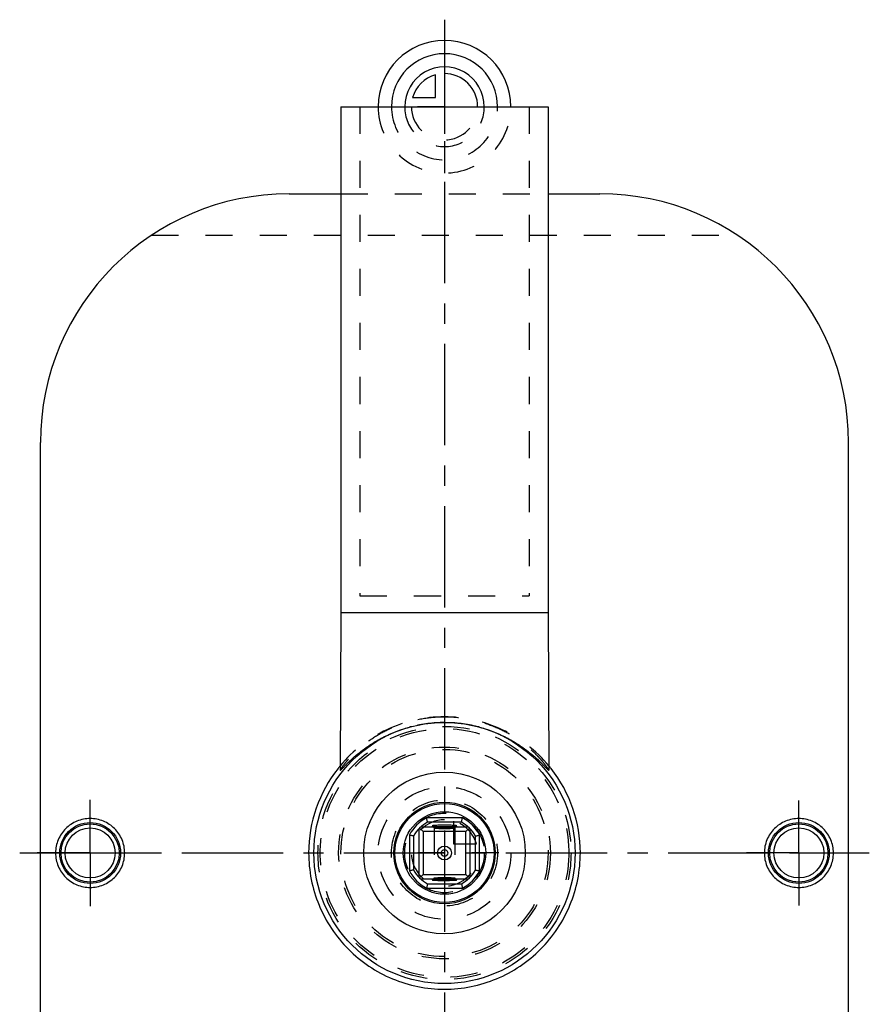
# Model space of a CAD drawing. Header units: millimetres. Extents: x 398 to 602, y 318 to 682.
# Tile 2 of 2: x 398 to 602, y 445 to 682. Entities that reach past the tile are written whole.
import ezdxf

# ---------------------------------------------------------------- set-up
doc = ezdxf.new("R2010")
doc.units = ezdxf.units.MM
doc.header["$LTSCALE"] = 65.185185
doc.linetypes.add('CENTER', pattern=[0.6, 0.375, -0.075, 0.075, -0.075])
doc.linetypes.add('HIDDEN', pattern=[0.2, 0.1, -0.1])
for name, color, linetype in [('BEZUGSACHSEN', 7, 'CONTINUOUS'), ('FLAECHEN', 7, 'CONTINUOUS'), ('KONST.EL_MIT_GEO', 7, 'CONTINUOUS'), ('KONSTRUKTIONSELEMENTE', 7, 'CONTINUOUS'), ('KURVEN', 7, 'CONTINUOUS'), ('L1', 7, 'CONTINUOUS')]:
    doc.layers.add(name, color=color, linetype=linetype)

msp = doc.modelspace()

# ---------------------------------------------------------------- linework, layer by layer
at = {"layer": 'BEZUGSACHSEN', "color": 7, "linetype": 'Continuous'}
for p, q in [((475, 661.5), (475, 539.5)), ((475, 661.5), (525, 661.5)), ((525, 661.5), (525, 539.5)), ((475, 539.5), (474.81, 501.47)), ((475, 539.5), (525, 539.5)), ((525, 539.5), (525.19, 501.44))]:
    msp.add_line(p, q, dxfattribs=at)
at = {"layer": 'BEZUGSACHSEN', "color": 2, "linetype": 'CENTER'}
for p, q in [((414.5, 481.5), (414.5, 494.3)), ((585.5, 481.5), (585.5, 494.16)), ((414.5, 481.5), (401.7, 481.5)), ((414.5, 481.5), (414.5, 468.7)), ((414.5, 481.5), (427.3, 481.5)), ((585.5, 481.5), (572.84, 481.5)), ((585.5, 481.5), (598.16, 481.5)), ((585.5, 481.5), (585.5, 468.84))]:
    msp.add_line(p, q, dxfattribs=at)
at = {"layer": 'FLAECHEN', "color": 8, "linetype": 'HIDDEN'}
for p, q in [((479.6, 661.5), (479.6, 543.5)), ((520.4, 661.5), (520.4, 543.5)), ((479.6, 543.5), (520.4, 543.5))]:
    msp.add_line(p, q, dxfattribs=at)
at = {"layer": 'KONST.EL_MIT_GEO', "color": 7, "linetype": 'Continuous'}
for p, q in [((504.34, 489.95), (495.66, 489.95)), ((493.8, 487.31), (493.8, 475.68)), ((494.85, 486.65), (493.99, 487.51)), ((505.82, 487.7), (494.18, 487.7)), ((504.09, 488.95), (495.91, 488.95)), ((497, 488.05), (497, 488.04)), ((503, 488.04), (503, 488.05)), ((505.15, 486.65), (506.01, 487.51)), ((506.2, 475.68), (506.2, 487.31)), ((491.55, 485.84), (491.55, 477.16)), ((492.55, 485.59), (492.55, 477.41)), ((505.15, 486.65), (494.85, 486.65)), ((494.85, 486.65), (494.85, 476.35)), ((505.15, 476.35), (505.15, 486.65)), ((507.45, 477.41), (507.45, 485.59)), ((508.45, 477.16), (508.45, 485.84)), ((494.85, 476.35), (493.99, 475.49)), ((494.18, 475.3), (505.81, 475.3)), ((494.85, 476.35), (505.15, 476.35)), ((505.15, 476.35), (506.01, 475.49)), ((495.66, 473.05), (504.34, 473.05)), ((495.91, 474.05), (504.09, 474.05)), ((497, 474.95), (497, 474.96)), ((503, 474.96), (503, 474.95))]:
    msp.add_line(p, q, dxfattribs=at)
at = {"layer": 'KONST.EL_MIT_GEO', "color": 8, "linetype": 'HIDDEN'}
for p, q in [((497, 488.04), (497.5, 487.54)), ((497.5, 487.55), (497.5, 475.45)), ((497.5, 487.55), (497.5, 487.54)), ((502.5, 487.54), (503, 488.04)), ((502.5, 487.55), (502.5, 475.45)), ((502.5, 487.54), (502.5, 487.55)), ((497.5, 475.46), (497, 474.96)), ((497.5, 475.45), (497.5, 475.46)), ((503, 474.96), (502.5, 475.46)), ((502.5, 475.46), (502.5, 475.45))]:
    msp.add_line(p, q, dxfattribs=at)
at = {"layer": 'KONST.EL_MIT_GEO', "color": 7, "linetype": 'Continuous'}
for radius in [31.5, 19.5, 12.24, 11.95, 9.95, 1.68, 0.8]:
    msp.add_circle((500, 481.5), radius, dxfattribs=at)
at = {"layer": 'KONST.EL_MIT_GEO', "color": 8, "linetype": 'HIDDEN'}
msp.add_circle((500, 481.5), 25, dxfattribs=at)
at = {"layer": 'KONST.EL_MIT_GEO', "color": 7, "linetype": 'Continuous'}
for centre, radius, start, end in [((500, 481.5), 9.5, 117.1896, 152.8112), ((500, 481.5), 9.5, 27.1888, 62.8102), ((500, 481.5), 8.5, 118.7636, 151.2364), ((500, 545.22), 57.32, 268.8824, 271.1176), ((500, 481.5), 8.5, 28.7636, 61.2364), ((500, 481.5), 8.5, 208.7636, 241.2364), ((500, 481.5), 8.5, 298.7636, 331.2364), ((500, 481.5), 9.5, 207.1901, 242.8094), ((500, 417.78), 57.32, 88.8824, 91.1176), ((500, 481.5), 9.5, 297.1905, 332.81)]:
    msp.add_arc(centre, radius, start, end, dxfattribs=at)
for points, knots in [([(495.91, 488.95), (495.92, 488.95), (495.9, 489), (495.88, 489.05), (495.85, 489.15), (495.81, 489.33), (495.74, 489.6), (495.69, 489.83), (495.66, 489.95)], [0, 0, 0, 0, 0.027356, 0.093154, 0.190677, 0.316089, 0.63358, 1, 1, 1, 1]), ([(504.09, 488.95), (504.08, 488.95), (504.1, 489), (504.12, 489.05), (504.15, 489.15), (504.19, 489.33), (504.26, 489.6), (504.31, 489.83), (504.34, 489.95)], [0, 0, 0, 0, 0.027356, 0.093154, 0.190677, 0.316089, 0.63358, 1, 1, 1, 1]), ([(502.01, 488.16), (501.5, 488.18), (500.7, 488.2), (499.62, 488.2), (498.81, 488.19), (498.1, 488.17), (497.59, 488.14), (497.29, 488.11), (497.13, 488.09), (497.06, 488.08), (497, 488.06), (497, 488.05)], [0, 0, 0, 0, 0.307072, 0.479124, 0.64451, 0.789741, 0.902954, 0.944261, 0.974395, 0.992878, 1, 1, 1, 1]), ([(497, 488.04), (497.03, 488.02), (497.13, 488.01), (497.33, 487.98), (497.63, 487.96), (497.87, 487.94), (498, 487.94)], [0, 0, 0, 0, 0.092759, 0.294673, 0.600202, 1, 1, 1, 1]), ([(498, 487.94), (498.07, 487.93), (498.36, 487.92), (498.66, 487.91), (498.88, 487.91)], [0, 0, 0, 0, 0.229222, 1, 1, 1, 1]), ([(501.12, 487.91), (501.36, 487.91), (501.79, 487.93), (502.36, 487.95), (502.74, 487.99), (502.94, 488), (502.99, 488.04)], [0, 0, 0, 0, 0.38329, 0.6924, 0.902273, 1, 1, 1, 1]), ([(503, 488.05), (503, 488.07), (502.87, 488.09), (502.72, 488.12), (502.39, 488.14), (502.15, 488.15), (502.01, 488.16)], [0, 0, 0, 0, 0.069764, 0.263809, 0.577579, 1, 1, 1, 1]), ([(492.55, 485.59), (492.54, 485.58), (492.5, 485.6), (492.45, 485.62), (492.35, 485.64), (492.17, 485.69), (491.9, 485.76), (491.67, 485.81), (491.55, 485.84)], [0, 0, 0, 0, 0.027356, 0.093154, 0.190677, 0.316089, 0.63358, 1, 1, 1, 1]), ([(507.45, 485.59), (507.46, 485.58), (507.5, 485.6), (507.55, 485.62), (507.65, 485.64), (507.83, 485.69), (508.1, 485.76), (508.33, 485.81), (508.45, 485.84)], [0, 0, 0, 0, 0.027356, 0.093154, 0.190677, 0.316089, 0.63358, 1, 1, 1, 1]), ([(492.55, 477.41), (492.54, 477.41), (492.5, 477.4), (492.45, 477.38), (492.35, 477.35), (492.17, 477.31), (491.9, 477.24), (491.67, 477.19), (491.55, 477.16)], [0, 0, 0, 0, 0.027356, 0.093154, 0.190677, 0.316089, 0.63358, 1, 1, 1, 1]), ([(507.45, 477.41), (507.46, 477.41), (507.5, 477.4), (507.55, 477.38), (507.65, 477.35), (507.83, 477.31), (508.1, 477.24), (508.33, 477.19), (508.45, 477.16)], [0, 0, 0, 0, 0.027356, 0.093154, 0.190677, 0.316089, 0.63358, 1, 1, 1, 1]), ([(497, 474.96), (497.03, 474.98), (497.13, 474.99), (497.33, 475.02), (497.63, 475.04), (497.87, 475.06), (498, 475.06)], [0, 0, 0, 0, 0.092759, 0.294673, 0.600202, 1, 1, 1, 1]), ([(498, 475.06), (498.07, 475.06), (498.36, 475.08), (498.66, 475.08), (498.88, 475.09)], [0, 0, 0, 0, 0.229222, 1, 1, 1, 1]), ([(501.12, 475.09), (501.36, 475.08), (501.79, 475.07), (502.36, 475.05), (502.74, 475), (502.94, 474.99), (502.99, 474.96)], [0, 0, 0, 0, 0.38329, 0.6924, 0.902273, 1, 1, 1, 1]), ([(495.91, 474.05), (495.92, 474.04), (495.9, 474), (495.88, 473.95), (495.85, 473.85), (495.81, 473.67), (495.74, 473.4), (495.69, 473.17), (495.66, 473.05)], [0, 0, 0, 0, 0.027356, 0.093154, 0.190677, 0.316089, 0.63358, 1, 1, 1, 1]), ([(502.01, 474.84), (501.5, 474.82), (500.7, 474.8), (499.62, 474.8), (498.81, 474.81), (498.1, 474.83), (497.59, 474.86), (497.29, 474.88), (497.13, 474.9), (497.06, 474.92), (497, 474.94), (497, 474.95)], [0, 0, 0, 0, 0.307072, 0.479124, 0.64451, 0.789741, 0.902954, 0.944261, 0.974395, 0.992878, 1, 1, 1, 1]), ([(503, 474.95), (503, 474.93), (502.87, 474.91), (502.72, 474.88), (502.39, 474.86), (502.15, 474.84), (502.01, 474.84)], [0, 0, 0, 0, 0.069764, 0.263809, 0.577579, 1, 1, 1, 1]), ([(504.09, 474.05), (504.08, 474.04), (504.1, 474), (504.12, 473.95), (504.15, 473.85), (504.19, 473.67), (504.26, 473.4), (504.31, 473.17), (504.34, 473.05)], [0, 0, 0, 0, 0.027356, 0.093154, 0.190677, 0.316089, 0.63358, 1, 1, 1, 1])]:
    msp.add_open_spline(points, degree=3, knots=knots, dxfattribs=at)
at = {"layer": 'KONST.EL_MIT_GEO', "color": 8, "linetype": 'HIDDEN'}
for points, knots in [([(498.47, 487.65), (498.33, 487.64), (498.1, 487.63), (497.78, 487.61), (497.63, 487.58), (497.5, 487.57), (497.5, 487.55)], [0, 0, 0, 0, 0.416744, 0.731294, 0.927916, 1, 1, 1, 1]), ([(497.5, 487.54), (497.52, 487.52), (497.6, 487.52), (497.75, 487.49), (497.99, 487.47), (498.44, 487.45), (499.12, 487.43), (500, 487.42), (500.88, 487.43), (501.56, 487.45), (502.01, 487.47), (502.25, 487.49), (502.4, 487.52), (502.48, 487.52), (502.5, 487.54)], [0, 0, 0, 0, 0.014487, 0.045963, 0.093626, 0.15584, 0.3147, 0.5, 0.6853, 0.84416, 0.906374, 0.954037, 0.985513, 1, 1, 1, 1]), ([(501.53, 487.65), (501.29, 487.66), (500.27, 487.68), (499.25, 487.68), (498.47, 487.65)], [0, 0, 0, 0, 0.235739, 1, 1, 1, 1]), ([(502.5, 487.55), (502.5, 487.57), (502.37, 487.58), (502.22, 487.61), (501.9, 487.63), (501.67, 487.64), (501.53, 487.65)], [0, 0, 0, 0, 0.072084, 0.268706, 0.583256, 1, 1, 1, 1]), ([(497.5, 475.46), (497.52, 475.47), (497.6, 475.48), (497.75, 475.51), (497.99, 475.52), (498.44, 475.55), (499.12, 475.57), (500, 475.58), (500.88, 475.57), (501.56, 475.55), (502.01, 475.52), (502.25, 475.51), (502.4, 475.48), (502.48, 475.47), (502.5, 475.46)], [0, 0, 0, 0, 0.014487, 0.045963, 0.093626, 0.15584, 0.3147, 0.5, 0.6853, 0.84416, 0.906374, 0.954037, 0.985513, 1, 1, 1, 1]), ([(498.47, 475.35), (498.33, 475.35), (498.1, 475.37), (497.78, 475.39), (497.63, 475.42), (497.5, 475.43), (497.5, 475.45)], [0, 0, 0, 0, 0.416744, 0.731294, 0.927916, 1, 1, 1, 1]), ([(501.53, 475.35), (501.29, 475.34), (500.27, 475.32), (499.25, 475.32), (498.47, 475.35)], [0, 0, 0, 0, 0.235739, 1, 1, 1, 1]), ([(502.5, 475.45), (502.5, 475.43), (502.37, 475.42), (502.22, 475.39), (501.9, 475.37), (501.67, 475.35), (501.53, 475.35)], [0, 0, 0, 0, 0.072084, 0.268706, 0.583256, 1, 1, 1, 1])]:
    msp.add_open_spline(points, degree=3, knots=knots, dxfattribs=at)
at = {"layer": 'KONSTRUKTIONSELEMENTE', "color": 8, "linetype": 'HIDDEN'}
for p, q in [((479.6, 661.5), (520.4, 661.5)), ((475, 640.5), (525, 640.5)), ((429.33, 630.5), (570.67, 630.5))]:
    msp.add_line(p, q, dxfattribs=at)
at = {"layer": 'KONSTRUKTIONSELEMENTE', "color": 7, "linetype": 'Continuous'}
for p, q in [((462.5, 640.5), (475, 640.5)), ((525, 640.5), (537.5, 640.5)), ((402.5, 382.5), (402.5, 580.5)), ((597.5, 382.5), (597.5, 580.5))]:
    msp.add_line(p, q, dxfattribs=at)
at = {"layer": 'KONSTRUKTIONSELEMENTE', "color": 8, "linetype": 'HIDDEN'}
for radius in [30.53, 29.99, 25.54]:
    msp.add_circle((500, 481.5), radius, dxfattribs=at)
at = {"layer": 'KONSTRUKTIONSELEMENTE', "color": 7, "linetype": 'Continuous'}
for centre, radius in [((414.5, 481.5), 7.34), ((414.5, 481.5), 7.03), ((414.5, 481.5), 6.03), ((585.5, 481.5), 7.34), ((585.5, 481.5), 7.03), ((585.5, 481.5), 6.03)]:
    msp.add_circle(centre, radius, dxfattribs=at)
for centre, radius, start, end in [((462.5, 580.5), 60, 90, 180), ((537.5, 580.5), 60, 0, 90), ((500.12, 481.5), 32.9, 141.6915, 180.0066), ((500.08, 481.53), 32.85, 140.3104, 141.6837), ((499.92, 481.52), 32.85, 38.2132, 39.6922), ((499.88, 481.5), 32.9, 359.9934, 38.2051)]:
    msp.add_arc(centre, radius, start, end, dxfattribs=at)
at = {"layer": 'KONSTRUKTIONSELEMENTE', "color": 8, "linetype": 'HIDDEN'}
for centre, radius, start, end in [((500, 481.62), 32.73, 39.6628, 140.3398), ((500.02, 480.31), 32.66, 104.1782, 105.0914), ((500, 480.4), 32.56, 90.0041, 104.1868), ((499.99, 480.35), 32.61, 75.8284, 89.9854), ((499.98, 480.31), 32.66, 74.9191, 75.8264)]:
    msp.add_arc(centre, radius, start, end, dxfattribs=at)
for points, knots in [([(500, 514.29), (498.27, 514.29), (494.86, 514.01), (490.03, 512.81), (485.74, 511.02), (482.11, 508.85), (479.56, 506.84), (477.88, 505.25), (476.85, 504.17), (476.02, 503.2), (475.46, 502.48), (475.13, 502), (474.96, 501.75), (474.86, 501.57), (474.81, 501.47), (474.81, 501.44)], [0, 0, 0, 0, 0.176949, 0.346947, 0.505345, 0.649661, 0.77786, 0.834852, 0.886051, 0.930145, 0.965338, 0.978872, 0.989319, 0.996427, 1, 1, 1, 1]), ([(525.19, 501.44), (525.19, 501.47), (525.14, 501.57), (525.04, 501.75), (524.87, 502), (524.54, 502.47), (523.98, 503.19), (523.15, 504.17), (522.12, 505.25), (520.44, 506.84), (517.9, 508.85), (514.26, 511.02), (509.97, 512.81), (505.14, 514.01), (501.73, 514.29), (500, 514.29)], [0, 0, 0, 0, 0.003582, 0.010679, 0.02111, 0.03464, 0.069832, 0.113916, 0.165116, 0.222106, 0.350308, 0.49463, 0.653035, 0.823044, 1, 1, 1, 1])]:
    msp.add_open_spline(points, degree=3, knots=knots, dxfattribs=at)
at = {"layer": 'KONSTRUKTIONSELEMENTE', "color": 7, "linetype": 'Continuous'}
for points, knots in [([(474.81, 501.44), (474.81, 501.41), (474.93, 501.47), (475, 501.55), (475.16, 501.69), (475.34, 501.87), (475.66, 502.2), (476.14, 502.69), (476.81, 503.36), (477.94, 504.43), (479.62, 505.87), (481.99, 507.59), (484.78, 509.26), (487.99, 510.74), (490.3, 511.51), (491.52, 511.84)], [0, 0, 0, 0, 0.00431, 0.011098, 0.021064, 0.034096, 0.049979, 0.089407, 0.137648, 0.193307, 0.322297, 0.470201, 0.633695, 0.810864, 1, 1, 1, 1]), ([(508.48, 511.84), (509.69, 511.51), (512.01, 510.74), (515.21, 509.26), (518.01, 507.6), (520.38, 505.87), (522.06, 504.43), (523.19, 503.37), (523.86, 502.69), (524.34, 502.2), (524.66, 501.87), (524.84, 501.69), (525, 501.55), (525.07, 501.47), (525.19, 501.41), (525.19, 501.44)], [0, 0, 0, 0, 0.189116, 0.366267, 0.529746, 0.677639, 0.806628, 0.862283, 0.910529, 0.949976, 0.965862, 0.97889, 0.988858, 0.99567, 1, 1, 1, 1]), ([(422.84, 481.5), (422.84, 482.58), (422.4, 484.77), (420.54, 487.53), (417.77, 489.37), (414.5, 490.01), (411.23, 489.37), (408.46, 487.53), (406.6, 484.77), (406.16, 482.58), (406.16, 481.5)], [0, 0, 0, 0, 0.12501, 0.249991, 0.374983, 0.499999, 0.625015, 0.750007, 0.874986, 1, 1, 1, 1]), ([(593.84, 481.5), (593.84, 482.58), (593.4, 484.77), (591.54, 487.53), (588.77, 489.37), (585.5, 490.01), (582.23, 489.37), (579.46, 487.53), (577.6, 484.77), (577.16, 482.58), (577.16, 481.5)], [0, 0, 0, 0, 0.125014, 0.249993, 0.374985, 0.500001, 0.625017, 0.750009, 0.87499, 1, 1, 1, 1]), ([(406.16, 481.5), (406.16, 480.42), (406.6, 478.23), (408.46, 475.47), (411.23, 473.63), (414.5, 472.98), (417.77, 473.63), (420.54, 475.47), (422.4, 478.23), (422.84, 480.42), (422.84, 481.5)], [0, 0, 0, 0, 0.12501, 0.249991, 0.374983, 0.499999, 0.625015, 0.750007, 0.874986, 1, 1, 1, 1]), ([(467.22, 481.5), (467.22, 477.23), (468.93, 468.6), (476.21, 457.69), (487.11, 450.37), (500, 447.79), (512.89, 450.37), (523.79, 457.69), (531.07, 468.6), (532.78, 477.23), (532.78, 481.5)], [0, 0, 0, 0, 0.125142, 0.250005, 0.374861, 0.500004, 0.625148, 0.750001, 0.874861, 1, 1, 1, 1]), ([(577.16, 481.5), (577.16, 480.42), (577.6, 478.23), (579.46, 475.47), (582.23, 473.63), (585.5, 472.98), (588.77, 473.63), (591.54, 475.47), (593.4, 478.23), (593.84, 480.42), (593.84, 481.5)], [0, 0, 0, 0, 0.125014, 0.249993, 0.374985, 0.500001, 0.625017, 0.750009, 0.87499, 1, 1, 1, 1])]:
    msp.add_open_spline(points, degree=3, knots=knots, dxfattribs=at)
at = {"layer": 'KURVEN', "color": 40, "linetype": 'Continuous'}
for p, q in [((500, 677.5), (500, 661.5)), ((497.8, 663.7), (497.8, 669.19)), ((492.31, 663.7), (497.8, 663.7))]:
    msp.add_line(p, q, dxfattribs=at)
at = {"layer": 'KURVEN', "color": 8, "linetype": 'HIDDEN'}
for p, q in [((500, 661.5), (490.4, 661.5)), ((500, 661.5), (500, 645.5)), ((500, 497.5), (500, 465.5)), ((502.2, 489.19), (502.2, 483.7)), ((502.2, 483.7), (507.69, 483.7)), ((513.14, 481.5), (486.86, 481.5))]:
    msp.add_line(p, q, dxfattribs=at)
for radius in [16, 12.8, 9.6]:
    msp.add_circle((500, 481.5), radius, dxfattribs=at)
at = {"layer": 'KURVEN', "color": 40, "linetype": 'Continuous'}
for radius, start, end in [(16, 0, 180), (12.8, 0, 180), (9.6, 359.9999, 180), (8, 105.962, 164.038), (8, 359.9999, 90)]:
    msp.add_arc((500, 661.5), radius, start, end, dxfattribs=at)
at = {"layer": 'KURVEN', "color": 8, "linetype": 'HIDDEN'}
for centre, radius, start, end in [((500, 661.5), 16, 180, 360), ((500, 661.5), 12.8, 180, 360), ((500, 661.5), 9.6, 180, 359.9999), ((500, 661.5), 8, 180, 359.9999), ((500, 481.5), 8, 90, 360), ((500, 481.5), 8, 15.962, 74.038)]:
    msp.add_arc(centre, radius, start, end, dxfattribs=at)
at = {"layer": 'L1', "color": 2, "linetype": 'CENTER'}
for p, q in [((500, 682.5), (500, 317.5)), ((397.5, 481.5), (602.5, 481.5))]:
    msp.add_line(p, q, dxfattribs=at)

doc.saveas('drawing.dxf')
